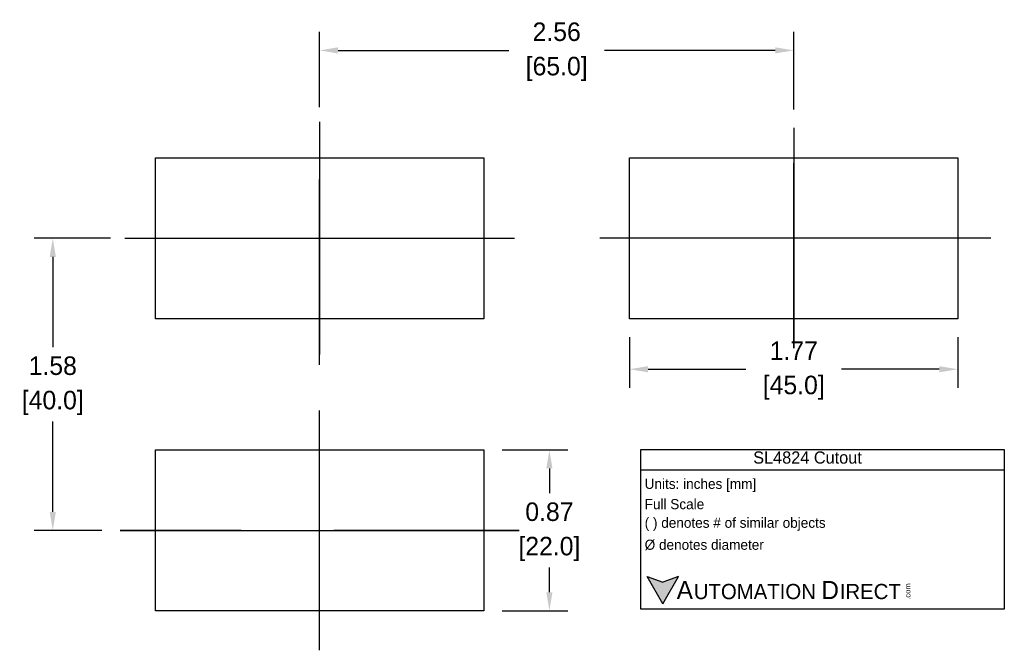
# Model space of a CAD drawing. Header units: inches. Extents: x 571.76 to 577.08, y 539.26 to 542.66.
import ezdxf

# ---------------------------------------------------------------- set-up
doc = ezdxf.new("R2010")
doc.units = ezdxf.units.IN
doc.header["$LTSCALE"] = 8
doc.header["$MEASUREMENT"] = 0
doc.linetypes.add('CENTER', pattern=[2, 1.25, -0.25, 0.25, -0.25])
doc.linetypes.add('HIDDEN2', pattern=[0.1875, 0.125, -0.0625])
for name, color, linetype in [('Centerline', 40, 'CENTER'), ('Dimensions', 140, 'Continuous'), ('Text', 140, 'Continuous')]:
    doc.layers.add(name, color=color, linetype=linetype)
doc.styles.add('\\M+2ABAC\\M+2A6A11', font='txt')
doc.dimstyles.get("Standard").update_dxf_attribs({"dimtxt": 0.1, "dimasz": 0.1, "dimexe": 0.1, "dimexo": 0.1, "dimgap": 0.05, "dimtad": 0, "dimtih": 1, "dimtoh": 1, "dimzin": 0, "dimdsep": 46, "dimtxsty": 'Standard', "dimcen": 0, "dimclrd": 256, "dimclre": 256, "dimclrt": 256, "dimadec": 0, "dimazin": 0, "dimtfac": 1, "dimtofl": 0, "dimtmove": 0, "dimatfit": 3, "dimfxl": 0, "dimtolj": 1, "dimtzin": 0, "dimarcsym": 0})

# ---------------------------------------------------------------- blocks, each defined once
blk = doc.blocks.new('*D2')
at = {"layer": 'DEFPOINTS', "color": 0}
for p in [(575.0579, 541.0466), (576.8306, 541.0466), (576.8306, 540.7738)]:
    blk.add_point(p, dxfattribs=at)
at = {"layer": 'Dimensions', "lineweight": -2}
for p, q in [((575.0579, 540.9466), (575.0579, 540.6738)), ((576.8306, 540.9466), (576.8306, 540.6738)), ((575.1579, 540.7738), (575.6859, 540.7738)), ((576.7306, 540.7738), (576.2026, 540.7738))]:
    blk.add_line(p, q, dxfattribs=at)
at = {"layer": 'Dimensions'}
for points in [[(575.1579, 540.7905), (575.1579, 540.7571), (575.0579, 540.7738)], [(576.7306, 540.7905), (576.7306, 540.7571), (576.8306, 540.7738)]]:
    blk.add_solid(points, dxfattribs=at)
at = {"layer": 'Dimensions', "char_height": 0.1, "attachment_point": 5}
for s, insert in [('\\A1;1.77', (575.9443, 540.8738)), ('\\A1;[45.0]', (575.9443, 540.6738))]:
    blk.add_mtext(s, dxfattribs=dict(at, insert=insert))
blk = doc.blocks.new('*D3')
at = {"layer": 'DEFPOINTS', "color": 0}
for p in [(574.2697, 540.338), (574.2697, 539.4699), (574.6244, 539.4699)]:
    blk.add_point(p, dxfattribs=at)
at = {"layer": 'Dimensions', "lineweight": -2}
for p, q in [((574.3697, 540.338), (574.7244, 540.338)), ((574.6244, 540.238), (574.6244, 540.104)), ((574.6244, 539.5699), (574.6244, 539.704)), ((574.3697, 539.4699), (574.7244, 539.4699))]:
    blk.add_line(p, q, dxfattribs=at)
at = {"layer": 'Dimensions'}
for points in [[(574.6077, 540.238), (574.641, 540.238), (574.6244, 540.338)], [(574.6077, 539.5699), (574.641, 539.5699), (574.6244, 539.4699)]]:
    blk.add_solid(points, dxfattribs=at)
at = {"layer": 'Dimensions', "char_height": 0.1, "attachment_point": 5}
for s, insert in [('\\A1;0.87', (574.6244, 540.004)), ('\\A1;[22.0]', (574.6244, 539.804))]:
    blk.add_mtext(s, dxfattribs=dict(at, insert=insert))
blk = doc.blocks.new('*D4')
at = {"layer": 'DEFPOINTS', "color": 0}
for p in [(575.9443, 542.4953), (573.3833, 542.0886), (575.9443, 542.0769)]:
    blk.add_point(p, dxfattribs=at)
at = {"layer": 'Dimensions', "lineweight": -2}
for p, q in [((573.3833, 542.1886), (573.3833, 542.5953)), ((575.9443, 542.1769), (575.9443, 542.5953)), ((573.4833, 542.4953), (574.4055, 542.4953)), ((575.8443, 542.4953), (574.9221, 542.4953))]:
    blk.add_line(p, q, dxfattribs=at)
at = {"layer": 'Dimensions'}
for points in [[(573.4833, 542.5119), (573.4833, 542.4786), (573.3833, 542.4953)], [(575.8443, 542.5119), (575.8443, 542.4786), (575.9443, 542.4953)]]:
    blk.add_solid(points, dxfattribs=at)
at = {"layer": 'Dimensions', "char_height": 0.1, "attachment_point": 5}
for s, insert in [('\\A1;2.56', (574.6638, 542.5953)), ('\\A1;[65.0]', (574.6638, 542.3953))]:
    blk.add_mtext(s, dxfattribs=dict(at, insert=insert))
blk = doc.blocks.new('*D5')
at = {"layer": 'DEFPOINTS', "color": 0}
for p in [(572.3543, 541.4806), (571.9419, 539.904), (572.3064, 539.904)]:
    blk.add_point(p, dxfattribs=at)
at = {"layer": 'Dimensions', "lineweight": -2}
for p, q in [((572.2543, 541.4806), (571.8419, 541.4806)), ((571.9419, 541.3806), (571.9419, 540.8923)), ((571.9419, 540.004), (571.9419, 540.4923)), ((572.2064, 539.904), (571.8419, 539.904))]:
    blk.add_line(p, q, dxfattribs=at)
at = {"layer": 'Dimensions'}
for points in [[(571.9252, 541.3806), (571.9585, 541.3806), (571.9419, 541.4806)], [(571.9252, 540.004), (571.9585, 540.004), (571.9419, 539.904)]]:
    blk.add_solid(points, dxfattribs=at)
at = {"layer": 'Dimensions', "char_height": 0.1, "attachment_point": 5}
for s, insert in [('\\A1;1.58', (571.9419, 540.7923)), ('\\A1;[40.0]', (571.9419, 540.5923))]:
    blk.add_mtext(s, dxfattribs=dict(at, insert=insert))

msp = doc.modelspace()

# ---------------------------------------------------------------- hatches: boundary and pattern name
at = {"layer": 'Text'}
msp.add_hatch(color=256, dxfattribs=at).paths.add_polyline_path([(575.2373, 539.5081), (575.3219, 539.6548), (575.2373, 539.624), (575.1526, 539.6548)])

# ---------------------------------------------------------------- linework, layer by layer
for p, q in [((572.497, 541.0466), (572.497, 541.9146)), ((572.497, 541.9146), (574.2697, 541.9146)), ((574.2697, 541.9146), (574.2697, 541.0466)), ((575.0579, 541.0466), (575.0579, 541.9146)), ((575.0579, 541.9146), (576.8306, 541.9146)), ((576.8306, 541.9146), (576.8306, 541.0466)), ((574.2697, 541.0466), (572.497, 541.0466)), ((576.8306, 541.0466), (575.0579, 541.0466)), ((572.497, 539.4699), (572.497, 540.338)), ((572.497, 540.338), (574.2697, 540.338)), ((574.2697, 540.338), (574.2697, 539.4699)), ((574.2697, 539.4699), (572.497, 539.4699))]:
    msp.add_line(p, q)
at = {"layer": 'Centerline'}
for p, q in [((573.3833, 542.1103), (573.3833, 540.8534)), ((575.9443, 542.0769), (575.9443, 540.8868)), ((572.3316, 541.4818), (574.4351, 541.4818)), ((577.0087, 541.4818), (574.8969, 541.4818)), ((573.3833, 539.2565), (573.3833, 540.5514)), ((572.3064, 539.904), (574.4603, 539.904))]:
    msp.add_line(p, q, dxfattribs=at)
at = {"layer": 'Centerline', "linetype": 'HIDDEN2'}
for p, q in [((573.3833, 539.2985), (573.3833, 542.0886)), ((575.9443, 540.8868), (575.9443, 542.0769)), ((574.4603, 539.904), (572.3064, 539.904))]:
    msp.add_line(p, q, dxfattribs=at)
at = {"layer": 'Text'}
for p, q in [((575.1187, 540.341), (577.0817, 540.341)), ((575.1187, 539.479), (575.1187, 540.341)), ((577.0817, 540.341), (577.0817, 539.479)), ((575.1187, 540.2314), (577.0817, 540.2314)), ((575.2373, 539.5081), (575.1526, 539.6548)), ((575.1526, 539.6548), (575.2373, 539.624)), ((575.2373, 539.5081), (575.3219, 539.6548)), ((575.3219, 539.6548), (575.2373, 539.624)), ((577.0817, 539.479), (575.1187, 539.479))]:
    msp.add_line(p, q, dxfattribs=at)

# ---------------------------------------------------------------- texts
at = {"layer": 'Text', "style": '\\M+2ABAC\\M+2A6A11'}
for s, height, p in [('SL4824 Cutout', 0.065757, (575.7253, 540.2643)), ('A', 0.0986, (575.3121, 539.5327)), ('UTOMATION', 0.08219, (575.4045, 539.5327)), ('D', 0.0986, (576.0933, 539.5327)), ('IRECT', 0.08219, (576.1929, 539.5327))]:
    msp.add_text(s, height=height, dxfattribs=at).set_placement(p)
at = {"layer": 'Text'}
for s, p in [(' Units: inches [mm]', (575.1187, 540.1279)), (' Full Scale', (575.1187, 540.0183)), (' ( ) denotes # of similar objects', (575.1187, 539.9178)), (' %%C denotes diameter', (575.1187, 539.7991))]:
    msp.add_text(s, height=0.054798, dxfattribs=at).set_placement(p)
at = {"layer": 'Text', "style": '\\M+2ABAC\\M+2A6A11'}
msp.add_text('.com', height=0.02959, rotation=90, dxfattribs=at).set_placement((576.5746, 539.5295))

# ---------------------------------------------------------------- dimensions: what is measured, and where the dimension line sits
at = {"layer": 'Dimensions'}
for base, p1, p2, picture, middle in [((575.9443, 542.4953), (573.3833, 542.0886), (575.9443, 542.0769), '*D4', (574.6638, 542.4953)), ((576.8306, 540.7738), (575.0579, 541.0466), (576.8306, 541.0466), '*D2', (575.9443, 540.7738))]:
    dim = msp.add_linear_dim(base=base, p1=p1, p2=p2, dimstyle='Standard', override={"dimpost": '\\X'}, dxfattribs=at)
    dim.commit()
    dim.dimension.update_dxf_attribs({"geometry": picture, "text_midpoint": middle})
for base, p1, p2, picture, middle in [((571.9419, 539.904), (572.3543, 541.4806), (572.3064, 539.904), '*D5', (571.9419, 540.6923)), ((574.6244, 539.4699), (574.2697, 540.338), (574.2697, 539.4699), '*D3', (574.6244, 539.904))]:
    dim = msp.add_linear_dim(base=base, p1=p1, p2=p2, angle=90, dimstyle='Standard', override={"dimpost": '\\X'}, dxfattribs=at)
    dim.commit()
    dim.dimension.update_dxf_attribs({"geometry": picture, "text_midpoint": middle})

doc.saveas('drawing.dxf')
